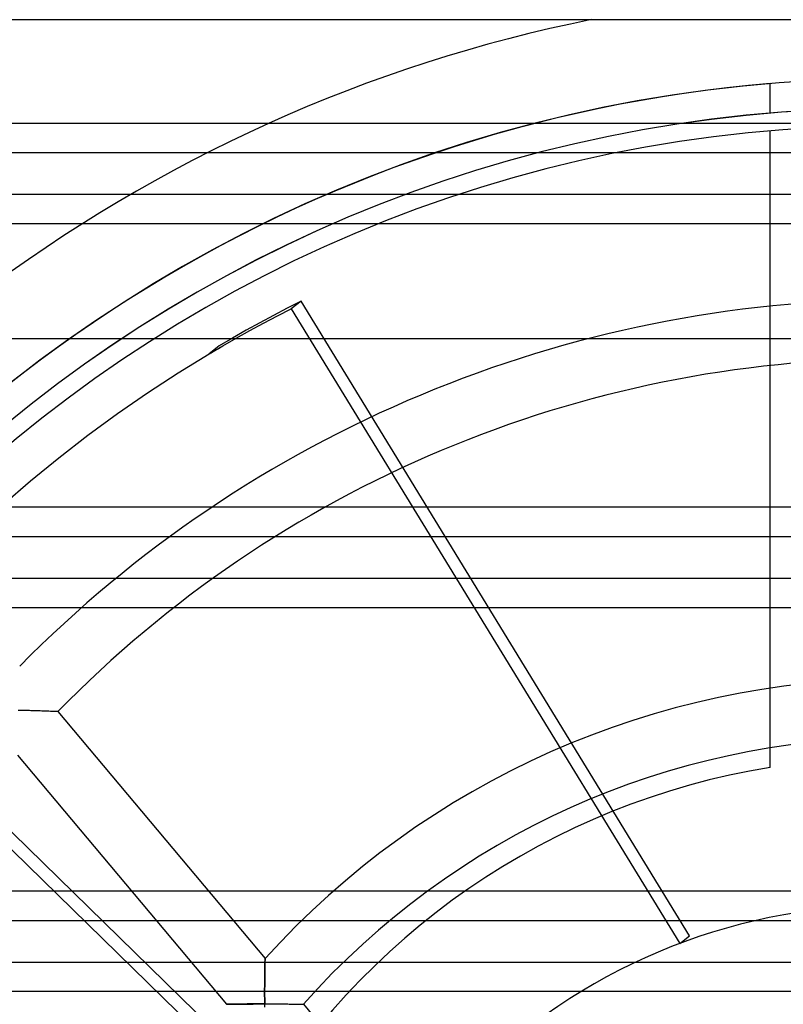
# Model space of a CAD drawing. Header units: millimetres. Extents: x -76 to 76, y -48 to 50.
# Tile 10 of 16: x -17 to -4, y 12 to 29. Entities that reach past the tile are written whole.
import ezdxf

# ---------------------------------------------------------------- set-up
doc = ezdxf.new("R2010")
doc.units = ezdxf.units.MM
doc.layers.add('MAIN-2', color=7, linetype='Continuous')

msp = doc.modelspace()

# ---------------------------------------------------------------- linework, layer by layer
at = {"layer": 'MAIN-2'}
for p, q in [((-21.923, 28.956), (18.077, 28.956)), ((-6.948, 28.956), (-6.948, 28.956)), ((-3.923, 27.372), (-3.923, 27.872)), ((-3.923, 27.372), (-3.923, 27.372)), ((75.5, 27.2), (-75.5, 27.2)), ((-3.923, 27.072), (-3.923, 27.072)), ((-3.923, 16.294), (-3.923, 27.072)), ((73.5, 26.7), (-73.5, 26.7)), ((-73.5, 26), (73.5, 26)), ((75.5, 25.5), (-75.5, 25.5)), ((-11.861, 24.191), (-12.096, 24.072)), ((-11.861, 24.191), (-12.027, 24.059)), ((-5.285, 13.445), (-11.861, 24.191)), ((-12.096, 24.072), (-12.33, 23.949)), ((-12.262, 23.939), (-12.027, 24.059)), ((-12.027, 24.059), (-5.451, 13.313)), ((-12.33, 23.949), (-12.562, 23.824)), ((-12.496, 23.817), (-12.262, 23.939)), ((-12.793, 23.696), (-13.022, 23.565)), ((-12.959, 23.563), (-12.728, 23.691)), ((-12.562, 23.824), (-12.793, 23.696)), ((-12.728, 23.691), (-12.496, 23.817)), ((-58.728, 23.555), (36.867, 23.555)), ((-13.022, 23.565), (-13.249, 23.432)), ((-13.188, 23.433), (-12.959, 23.563)), ((-13.415, 23.299), (-13.188, 23.433)), ((-13.249, 23.432), (-13.415, 23.299)), ((-13.354, 23.336), (-13.323, 23.354)), ((-13.323, 23.354), (-13.292, 23.372)), ((-13.292, 23.372), (-13.261, 23.39)), ((-13.261, 23.39), (-13.23, 23.408)), ((-13.942, 22.977), (-13.415, 23.299)), ((-13.415, 23.299), (-13.384, 23.317)), ((-13.384, 23.317), (-13.354, 23.336)), ((-14.46, 22.639), (-13.942, 22.977)), ((-14.97, 22.287), (-14.46, 22.639)), ((-15.47, 21.92), (-14.97, 22.287)), ((-15.961, 21.54), (-15.47, 21.92)), ((-16.44, 21.146), (-15.961, 21.54)), ((-16.909, 20.739), (-16.44, 21.146)), ((75.5, 20.7), (-75.5, 20.7)), ((73.5, 20.2), (-73.5, 20.2)), ((-73.5, 19.5), (73.5, 19.5)), ((75.5, 19), (-75.5, 19)), ((-19.523, 17.895), (-10.505, 9.088)), ((-10.615, 8.901), (-19.689, 17.762)), ((-16.605, 17.261), (-16.65, 17.262)), ((-16.602, 17.261), (-16.65, 17.262)), ((-16.564, 17.26), (-16.605, 17.261)), ((-16.559, 17.26), (-16.602, 17.261)), ((-16.526, 17.259), (-16.564, 17.26)), ((-16.521, 17.259), (-16.559, 17.26)), ((-16.493, 17.258), (-16.526, 17.259)), ((-16.488, 17.258), (-16.521, 17.259)), ((-16.464, 17.257), (-16.493, 17.258)), ((-16.46, 17.257), (-16.488, 17.258)), ((-16.438, 17.256), (-16.464, 17.257)), ((-16.437, 17.256), (-16.46, 17.257)), ((-16.412, 17.255), (-16.438, 17.256)), ((-16.413, 17.255), (-16.437, 17.256)), ((-16.376, 17.254), (-16.413, 17.255)), ((-16.375, 17.254), (-16.412, 17.255)), ((-16.341, 17.253), (-16.376, 17.254)), ((-16.341, 17.253), (-16.375, 17.254)), ((-16.309, 17.252), (-16.341, 17.253)), ((-16.309, 17.252), (-16.341, 17.253)), ((-16.278, 17.251), (-16.309, 17.252)), ((-16.279, 17.251), (-16.309, 17.252)), ((-16.25, 17.25), (-16.279, 17.251)), ((-16.25, 17.25), (-16.278, 17.251)), ((-16.224, 17.249), (-16.25, 17.25)), ((-16.224, 17.249), (-16.25, 17.25)), ((-16.194, 17.248), (-16.224, 17.249)), ((-16.195, 17.248), (-16.224, 17.249)), ((-16.162, 17.247), (-16.195, 17.248)), ((-16.161, 17.247), (-16.194, 17.248)), ((-16.133, 17.246), (-16.162, 17.247)), ((-16.131, 17.246), (-16.161, 17.247)), ((-16.106, 17.245), (-16.133, 17.246)), ((-16.104, 17.245), (-16.131, 17.246)), ((-16.081, 17.244), (-16.106, 17.245)), ((-16.08, 17.244), (-16.104, 17.245)), ((-16.06, 17.243), (-16.081, 17.244)), ((-16.058, 17.243), (-16.08, 17.244)), ((-16.041, 17.242), (-16.06, 17.243)), ((-16.04, 17.243), (-16.058, 17.243)), ((-16.024, 17.242), (-16.041, 17.242)), ((-16.024, 17.242), (-16.04, 17.243)), ((-16.01, 17.242), (-16.024, 17.242)), ((-16.01, 17.241), (-16.024, 17.242)), ((-15.999, 17.241), (-16.01, 17.242)), ((-15.999, 17.241), (-16.01, 17.241)), ((-15.99, 17.241), (-15.999, 17.241)), ((-15.99, 17.241), (-15.999, 17.241)), ((-15.984, 17.241), (-15.99, 17.241)), ((-15.984, 17.241), (-15.99, 17.241)), ((-15.98, 17.241), (-15.984, 17.241)), ((-15.98, 17.241), (-15.984, 17.241)), ((-15.979, 17.241), (-15.98, 17.241)), ((-15.979, 17.241), (-15.98, 17.241)), ((-15.979, 17.241), (-12.472, 13.061)), ((-16.664, 16.502), (-13.126, 12.285)), ((-3.923, 16.294), (-3.923, 16.294)), ((75.5, 14.2), (-75.5, 14.2)), ((73.5, 13.7), (-73.5, 13.7)), ((-5.451, 13.313), (-5.285, 13.445)), ((-12.472, 13.03), (-12.473, 13.013)), ((-12.473, 13.006), (-12.472, 13.023)), ((-12.473, 13.013), (-12.473, 12.992)), ((-12.473, 12.985), (-12.473, 13.006)), ((-12.472, 13.059), (-12.472, 13.061)), ((-12.472, 13.061), (-12.472, 13.059)), ((-12.472, 13.055), (-12.472, 13.059)), ((-12.472, 13.059), (-12.472, 13.053)), ((-12.472, 13.047), (-12.472, 13.055)), ((-12.472, 13.053), (-12.472, 13.043)), ((-12.472, 13.036), (-12.472, 13.047)), ((-12.472, 13.043), (-12.472, 13.03)), ((-12.472, 13.023), (-12.472, 13.036)), ((-73.5, 13), (73.5, 13)), ((-12.476, 12.798), (-12.475, 12.837)), ((-12.475, 12.873), (-12.474, 12.906)), ((-12.474, 12.893), (-12.475, 12.863)), ((-12.475, 12.837), (-12.475, 12.873)), ((-12.475, 12.863), (-12.475, 12.83)), ((-12.473, 12.968), (-12.474, 12.946)), ((-12.474, 12.936), (-12.473, 12.962)), ((-12.474, 12.946), (-12.474, 12.921)), ((-12.474, 12.906), (-12.474, 12.936)), ((-12.474, 12.921), (-12.474, 12.893)), ((-12.473, 12.992), (-12.473, 12.968)), ((-12.473, 12.962), (-12.473, 12.985)), ((-12.478, 12.655), (-12.477, 12.685)), ((-12.477, 12.685), (-12.478, 12.655)), ((-12.477, 12.714), (-12.476, 12.741)), ((-12.476, 12.74), (-12.477, 12.714)), ((-12.477, 12.685), (-12.477, 12.714)), ((-12.477, 12.714), (-12.477, 12.685)), ((-12.475, 12.83), (-12.476, 12.795)), ((-12.476, 12.765), (-12.476, 12.798)), ((-12.476, 12.795), (-12.476, 12.765)), ((-12.476, 12.741), (-12.476, 12.765)), ((-12.476, 12.765), (-12.476, 12.74)), ((-12.479, 12.551), (-12.478, 12.588)), ((-12.479, 12.512), (-12.479, 12.551)), ((-12.479, 12.551), (-12.479, 12.512)), ((-12.479, 12.472), (-12.479, 12.512)), ((-12.479, 12.512), (-12.479, 12.472)), ((-12.478, 12.622), (-12.478, 12.655)), ((-12.478, 12.655), (-12.478, 12.622)), ((-12.478, 12.588), (-12.478, 12.622)), ((-12.478, 12.622), (-12.478, 12.588)), ((-12.478, 12.588), (-12.479, 12.551)), ((75.5, 12.5), (-75.5, 12.5)), ((-12.479, 12.429), (-12.479, 12.472)), ((-12.479, 12.472), (-12.479, 12.429)), ((-12.478, 12.385), (-12.479, 12.429)), ((-12.479, 12.429), (-12.478, 12.385)), ((-12.478, 12.339), (-12.478, 12.385)), ((-12.478, 12.385), (-12.478, 12.339)), ((-12.478, 12.291), (-12.478, 12.339)), ((-12.478, 12.339), (-12.478, 12.291)), ((-13.126, 12.285), (-13.126, 12.285)), ((-13.126, 12.285), (-13.125, 12.285)), ((-13.125, 12.285), (-13.126, 12.285)), ((-13.125, 12.285), (-13.124, 12.285)), ((-13.121, 12.285), (-13.125, 12.285)), ((-13.124, 12.285), (-13.123, 12.285)), ((-13.123, 12.285), (-13.122, 12.285)), ((-13.122, 12.285), (-13.12, 12.285)), ((-13.115, 12.285), (-13.121, 12.285)), ((-13.12, 12.285), (-13.118, 12.285)), ((-13.118, 12.285), (-13.112, 12.285)), ((-13.106, 12.285), (-13.115, 12.285)), ((-13.112, 12.285), (-13.104, 12.285)), ((-13.095, 12.285), (-13.106, 12.285)), ((-13.104, 12.285), (-13.094, 12.285)), ((-13.082, 12.285), (-13.095, 12.285)), ((-13.094, 12.285), (-13.082, 12.286)), ((-13.082, 12.286), (-13.068, 12.286)), ((-13.066, 12.286), (-13.082, 12.285)), ((-13.068, 12.286), (-13.053, 12.286)), ((-13.048, 12.286), (-13.066, 12.286)), ((-13.053, 12.286), (-13.035, 12.286)), ((-13.028, 12.286), (-13.048, 12.286)), ((-13.035, 12.286), (-13.015, 12.287)), ((-13.005, 12.287), (-13.028, 12.286)), ((-13.015, 12.287), (-12.994, 12.287)), ((-12.979, 12.287), (-13.005, 12.287)), ((-12.994, 12.287), (-12.97, 12.287)), ((-12.952, 12.287), (-12.979, 12.287)), ((-12.97, 12.287), (-12.945, 12.287)), ((-12.922, 12.288), (-12.952, 12.287)), ((-12.945, 12.287), (-12.918, 12.288)), ((-12.896, 12.288), (-12.922, 12.288)), ((-12.918, 12.288), (-12.889, 12.288)), ((-12.875, 12.288), (-12.896, 12.288)), ((-12.889, 12.288), (-12.863, 12.288)), ((-12.852, 12.289), (-12.875, 12.288)), ((-12.863, 12.288), (-12.841, 12.288)), ((-12.828, 12.289), (-12.852, 12.289)), ((-12.841, 12.288), (-12.818, 12.289)), ((-12.801, 12.289), (-12.828, 12.289)), ((-12.818, 12.289), (-12.795, 12.289)), ((-12.773, 12.29), (-12.801, 12.289)), ((-12.795, 12.289), (-12.771, 12.289)), ((-12.742, 12.29), (-12.773, 12.29)), ((-12.771, 12.289), (-12.747, 12.289)), ((-12.747, 12.289), (-12.722, 12.289)), ((-12.71, 12.29), (-12.742, 12.29)), ((-12.722, 12.289), (-12.699, 12.289)), ((-12.676, 12.291), (-12.71, 12.29)), ((-12.699, 12.289), (-12.672, 12.289)), ((-12.64, 12.291), (-12.676, 12.291)), ((-12.672, 12.289), (-12.642, 12.29)), ((-12.642, 12.29), (-12.607, 12.29)), ((-12.602, 12.291), (-12.64, 12.291)), ((-12.607, 12.29), (-12.568, 12.29)), ((-12.562, 12.291), (-12.602, 12.291)), ((-12.568, 12.29), (-12.525, 12.291)), ((-12.521, 12.291), (-12.562, 12.291)), ((-12.525, 12.291), (-12.478, 12.291)), ((-12.478, 12.291), (-12.521, 12.291)), ((-12.478, 12.243), (-12.478, 12.291)), ((-12.478, 12.291), (-12.432, 12.291)), ((-12.478, 12.238), (-12.478, 12.291)), ((-12.478, 12.291), (-12.425, 12.291)), ((-12.432, 12.291), (-12.391, 12.291)), ((-12.425, 12.291), (-12.379, 12.291)), ((-12.391, 12.291), (-12.354, 12.291)), ((-12.379, 12.291), (-12.34, 12.291)), ((-12.354, 12.291), (-12.321, 12.291)), ((-12.34, 12.291), (-12.309, 12.291)), ((-12.321, 12.291), (-12.293, 12.291)), ((-12.309, 12.291), (-12.285, 12.291)), ((-12.293, 12.291), (-12.269, 12.291)), ((-12.285, 12.291), (-12.262, 12.291)), ((-12.269, 12.291), (-12.244, 12.29)), ((-12.262, 12.291), (-12.223, 12.29)), ((-12.244, 12.29), (-12.209, 12.29)), ((-12.223, 12.29), (-12.187, 12.29)), ((-12.209, 12.29), (-12.175, 12.29)), ((-12.187, 12.29), (-12.153, 12.29)), ((-12.175, 12.29), (-12.143, 12.29)), ((-12.153, 12.29), (-12.122, 12.29)), ((-12.143, 12.29), (-12.113, 12.29)), ((-12.122, 12.29), (-12.093, 12.29)), ((-12.113, 12.29), (-12.085, 12.29)), ((-12.093, 12.29), (-12.061, 12.289)), ((-12.085, 12.29), (-12.059, 12.289)), ((-12.061, 12.289), (-12.026, 12.289)), ((-12.059, 12.289), (-12.031, 12.289)), ((-12.031, 12.289), (-12, 12.289)), ((-12.026, 12.289), (-11.994, 12.289)), ((-12, 12.289), (-11.971, 12.289)), ((-11.994, 12.289), (-11.965, 12.289)), ((-11.971, 12.289), (-11.945, 12.288)), ((-11.965, 12.289), (-11.939, 12.288)), ((-11.945, 12.288), (-11.922, 12.288)), ((-11.939, 12.288), (-11.915, 12.288)), ((-11.922, 12.288), (-11.901, 12.288)), ((-11.915, 12.288), (-11.894, 12.288)), ((-11.901, 12.288), (-11.883, 12.288)), ((-11.894, 12.288), (-11.876, 12.288)), ((-11.883, 12.288), (-11.867, 12.288)), ((-11.876, 12.288), (-11.86, 12.287)), ((-11.867, 12.288), (-11.853, 12.287)), ((-11.86, 12.287), (-11.848, 12.287)), ((-11.853, 12.287), (-11.842, 12.287)), ((-11.848, 12.287), (-11.837, 12.287)), ((-11.842, 12.287), (-11.833, 12.287)), ((-11.837, 12.287), (-11.83, 12.287)), ((-11.833, 12.287), (-11.827, 12.287)), ((-11.83, 12.287), (-11.828, 12.287)), ((-11.828, 12.287), (-11.826, 12.287)), ((-11.827, 12.287), (-11.824, 12.287)), ((-11.826, 12.287), (-11.825, 12.287)), ((-11.825, 12.287), (-11.824, 12.287)), ((-11.824, 12.287), (-11.822, 12.287)), ((-11.824, 12.287), (-11.823, 12.287)), ((-11.823, 12.287), (-11.822, 12.287)), ((-11.822, 12.287), (-8.06, 7.804)), ((-11.822, 12.287), (-11.822, 12.287))]:
    msp.add_line(p, q, dxfattribs=at)
for centre, radius, start, end in [((-1.923, 3.956), 25.5, 101.3649, 127.2244), ((-1.923, 3.956), 24, 90, 270), ((-1.923, 3.956), 24, 94.7802, 205.2198), ((-1.923, 3.956), 23.502, 90, 270), ((-1.923, 3.956), 23.5, 90, 270), ((-1.923, 3.956), 23.203, 90, 270), ((-1.8, 3.4), 20.814, 90, 135.4175), ((-1.8, 3.4), 19.814, 90, 135.6918), ((-1.8, 3.4), 14.395, 42.1537, 137.8463), ((-1.8, 3.4), 13.395, 41.5638, 138.4362), ((-1.923, 3.956), 12.5, 99.2069, 200.7931), ((-1.923, 3.956), 10, 90, 270)]:
    msp.add_arc(centre, radius, start, end, dxfattribs=at)

doc.saveas('drawing.dxf')
